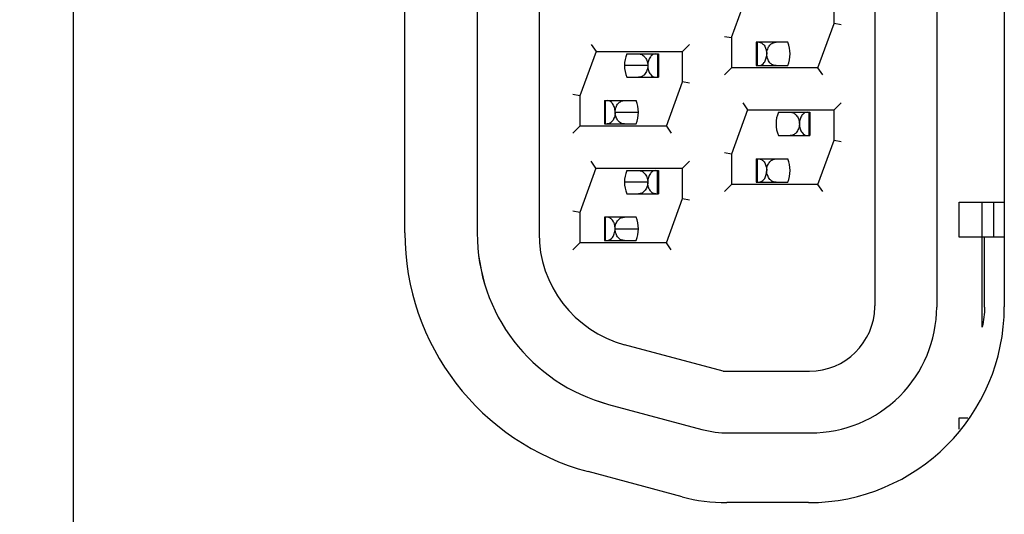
# Model space of a CAD drawing. Header units: inches. Extents: x 0 to 22, y 0 to 17.
# Tile 22 of 44: x 8.164 to 8.586, y 9.766 to 9.978. Entities that reach past the tile are written whole.
import ezdxf

# ---------------------------------------------------------------- set-up
doc = ezdxf.new("R2010")
doc.units = ezdxf.units.IN
doc.header["$LTSCALE"] = 1.21
doc.header["$MEASUREMENT"] = 0
doc.layers.get('0').update_dxf_attribs({"linetype": 'CONTINUOUS'})
doc.layers.add('DIMENSIONS', color=7, linetype='CONTINUOUS')
doc.styles.get("Standard").update_dxf_attribs({"font": 'txt', "width": 0.8})
doc.dimstyles.new('DIMSTYLE_1', dxfattribs={"dimtxt": 0.125, "dimasz": 0.18, "dimexe": 0.18, "dimexo": 0.0625, "dimgap": 0.09, "dimtad": 0, "dimtih": 1, "dimtoh": 1, "dimzin": 4, "dimdsep": 46, "dimtxsty": 'STANDARD', "dimblk": '_FILLED', "dimblk1": '_FILLED', "dimblk2": '_FILLED', "dimcen": 0.09, "dimadec": 0, "dimazin": 0, "dimtfac": 1, "dimtofl": 0, "dimtmove": 0, "dimatfit": 3, "dimldrblk": '_FILLED', "dimfxl": 1, "dimtolj": 1, "dimtzin": 4, "dimarcsym": 0})

# ---------------------------------------------------------------- blocks, each defined once
blk = doc.blocks.new('_FILLED')
at = {"color": 0, "linetype": 'BYBLOCK'}
blk.add_solid([(0, 0), (-1, 0.1736111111), (-1, -0.1736111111)], dxfattribs=at)
blk = doc.blocks.new('*D11')
at = {"layer": 'DIMENSIONS', "color": 2, "linetype": 'CONTINUOUS'}
for p, q in [((8.2710803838, 10.5855866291), (7.3119880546, 10.5855866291)), ((7.4369880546, 10.5855866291), (7.4369880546, 10.33523268)), ((7.4369880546, 9.6355866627), (7.4369880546, 9.86648268)), ((8.2708278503, 9.6355866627), (7.3119880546, 9.6355866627))]:
    blk.add_line(p, q, dxfattribs=at)
at = {"layer": 'DIMENSIONS', "color": 2, "linetype": 'CONTINUOUS', "xscale": 0.18, "yscale": 0.18, "zscale": 0.18}
for p, rotation in [((7.4369880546, 10.5855866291), 90), ((7.4369880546, 9.6355866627), 270)]:
    blk.add_blockref('_FILLED', p, dxfattribs=dict(at, rotation=rotation))
at = {"layer": 'DIMENSIONS', "color": 2, "linetype": 'CONTINUOUS', "insert": (7.4369880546, 10.27273268), "char_height": 0.125, "width": 1.025, "attachment_point": 2, "line_spacing_factor": 0.9}
blk.add_mtext('.95{\\Ftxt.shx;\\W1.000000;\\H0.125000; }[24.1]\\PTYP', dxfattribs=at)

msp = doc.modelspace()

# ---------------------------------------------------------------- linework, layer by layer
at = {"color": 3, "linetype": 'CONTINUOUS'}
for p, q in [((8.1869880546, 9.5795866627), (8.1869880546, 11.1695866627)), ((8.5859880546, 10.3666856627), (8.5859880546, 9.8546856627)), ((8.3289880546, 9.8863888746), (8.3289880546, 10.3349824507)), ((8.4331360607, 9.9580604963), (8.4231354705, 9.9580928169)), ((8.4191310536, 9.9380650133), (8.4291297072, 9.9380977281)), ((8.4331227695, 9.9080604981), (8.4231221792, 9.9080928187)), ((8.4191177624, 9.888065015), (8.429116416, 9.8880977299)), ((8.4478354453, 9.7732071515), (8.4075532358, 9.784000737)), ((8.5019880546, 9.7706856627), (8.4669880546, 9.7706856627))]:
    msp.add_line(p, q, dxfattribs=at)
at = {"color": 7, "linetype": 'CONTINUOUS'}
for p, q in [((8.5306278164, 10.3665674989), (8.5304974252, 9.8550675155)), ((8.5571314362, 10.3665604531), (8.556995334, 9.8545604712)), ((8.3601230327, 10.3349726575), (8.3600037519, 9.8862530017)), ((8.386624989, 10.3349656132), (8.3865057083, 9.8862459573)), ((8.4690273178, 9.9700838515), (8.4759478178, 9.9890820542)), ((8.5130289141, 9.9760721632), (8.5130323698, 9.9890721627)), ((8.5061084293, 9.9570740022), (8.5130289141, 9.9760721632)), ((8.5160289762, 9.9755423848), (8.5130289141, 9.9760721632)), ((8.4088415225, 9.9670998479), (8.4109411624, 9.9640993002)), ((8.4480257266, 9.9640894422), (8.4510267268, 9.9670886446)), ((8.4660275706, 9.9706136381), (8.4690273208, 9.9700838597)), ((8.4690273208, 9.9700838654), (8.4690238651, 9.9570838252)), ((8.479597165, 9.9680810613), (8.4795945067, 9.9580810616)), ((8.4931351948, 9.9680774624), (8.479597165, 9.9680810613)), ((8.4800356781, 9.9680809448), (8.4800330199, 9.9580809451)), ((8.4109411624, 9.9640993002), (8.4040206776, 9.9451011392)), ((8.4109411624, 9.9640993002), (8.4480257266, 9.9640894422)), ((8.424139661, 9.9630958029), (8.4376783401, 9.9630922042)), ((8.4372401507, 9.9630923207), (8.4372374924, 9.953092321)), ((8.4376783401, 9.9630922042), (8.4376756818, 9.9530922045)), ((8.4480222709, 9.9510894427), (8.4480257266, 9.9640894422)), ((8.4690238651, 9.9570838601), (8.4660231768, 9.9540846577)), ((8.5061084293, 9.9570740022), (8.4690238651, 9.9570838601)), ((8.4795945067, 9.9580810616), (8.4931321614, 9.9580774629)), ((8.5082083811, 9.9540734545), (8.5061084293, 9.9570740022)), ((8.4241366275, 9.9530958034), (8.4376756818, 9.9530922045)), ((8.441101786, 9.9320912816), (8.4480222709, 9.9510894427)), ((8.451022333, 9.9505596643), (8.4480222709, 9.9510894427)), ((8.4040206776, 9.9451011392), (8.4010210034, 9.9456309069)), ((8.4040206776, 9.9451011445), (8.4040172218, 9.9321011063)), ((8.414590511, 9.9430983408), (8.4145878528, 9.9330983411)), ((8.414590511, 9.9430983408), (8.4281285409, 9.9430947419)), ((8.4150263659, 9.9330982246), (8.4150290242, 9.9430982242)), ((8.4738348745, 9.9420825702), (8.4759345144, 9.9390820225)), ((8.5130190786, 9.9390721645), (8.5160200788, 9.9420713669)), ((8.4759345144, 9.9390820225), (8.4690140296, 9.9200838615)), ((8.4759345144, 9.9390820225), (8.5130190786, 9.9390721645)), ((8.4891330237, 9.9380785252), (8.5026717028, 9.9380749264)), ((8.5022335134, 9.938075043), (8.5022308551, 9.9280750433)), ((8.5026717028, 9.9380749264), (8.5026690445, 9.9280749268)), ((8.5130156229, 9.926072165), (8.5130190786, 9.9390721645)), ((8.4145878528, 9.9330983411), (8.4281255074, 9.9330947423)), ((8.4010165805, 9.929102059), (8.4040172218, 9.9321011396)), ((8.441101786, 9.9320912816), (8.4040172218, 9.9321011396)), ((8.441101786, 9.9320912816), (8.4432017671, 9.9290908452)), ((8.4891299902, 9.9280785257), (8.5026690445, 9.9280749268)), ((8.506095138, 9.9070740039), (8.5130156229, 9.926072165)), ((8.5130156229, 9.926072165), (8.516015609, 9.9255423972)), ((8.4690140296, 9.9200838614), (8.4660143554, 9.9206136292)), ((8.4109278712, 9.914099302), (8.408828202, 9.9170997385)), ((8.4510133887, 9.9170885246), (8.4480124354, 9.914089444)), ((8.4690140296, 9.9200838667), (8.4690105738, 9.9070838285)), ((8.4795838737, 9.918081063), (8.4795812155, 9.9080810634)), ((8.4795838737, 9.918081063), (8.4931219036, 9.9180774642)), ((8.4800223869, 9.9180809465), (8.4800197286, 9.9080809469)), ((8.4109278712, 9.914099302), (8.4040073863, 9.8951011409)), ((8.4109278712, 9.914099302), (8.4480124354, 9.914089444)), ((8.4241263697, 9.9130958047), (8.4376650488, 9.9130922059)), ((8.4372268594, 9.9130923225), (8.4372242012, 9.9030923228)), ((8.4376650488, 9.9130922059), (8.4376623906, 9.9030922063)), ((8.4480089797, 9.9010894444), (8.4480124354, 9.914089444)), ((8.4795812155, 9.9080810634), (8.4931188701, 9.9080774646)), ((8.4660099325, 9.9040847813), (8.4690105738, 9.9070838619)), ((8.506095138, 9.9070740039), (8.4690105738, 9.9070838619)), ((8.5081950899, 9.9040734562), (8.506095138, 9.9070740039)), ((8.4241233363, 9.9030958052), (8.4376623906, 9.9030922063)), ((8.4410884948, 9.8820912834), (8.4480089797, 9.9010894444)), ((8.4480089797, 9.9010894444), (8.4510089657, 9.9005596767)), ((8.5666590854, 9.8845579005), (8.5666630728, 9.8995579)), ((8.5666630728, 9.8995579), (8.5859880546, 9.8995527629)), ((8.5764820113, 9.8459675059), (8.5764952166, 9.8995552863)), ((8.5814902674, 9.8845539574), (8.5814942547, 9.8995539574)), ((8.4040073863, 9.8951011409), (8.4010077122, 9.8956309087)), ((8.4040073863, 9.8951011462), (8.4040039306, 9.882101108)), ((8.4145772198, 9.8930983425), (8.4145745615, 9.8830983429)), ((8.4281152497, 9.8930947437), (8.4145772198, 9.8930983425)), ((8.4150130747, 9.8830982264), (8.4150157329, 9.893098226)), ((8.4145745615, 9.8830983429), (8.4281122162, 9.8830947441)), ((8.5859880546, 9.8845527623), (8.5666590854, 9.8845579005)), ((8.5775560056, 9.8545550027), (8.5775639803, 9.8845550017)), ((8.4010032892, 9.8791020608), (8.4040039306, 9.8821011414)), ((8.4410884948, 9.8820912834), (8.4040039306, 9.8821011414)), ((8.4431884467, 9.8790907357), (8.4410884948, 9.8820912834)), ((8.5304886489, 9.8545675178), (8.530491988, 9.855067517)), ((8.4654507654, 9.8270848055), (8.4231814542, 9.8384228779)), ((8.4654507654, 9.8270848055), (8.5024899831, 9.8270749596)), ((8.4163139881, 9.8128276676), (8.4563580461, 9.8020864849)), ((8.5666370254, 9.8021332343), (8.5666383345, 9.8070579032)), ((8.5666383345, 9.8070579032), (8.5704150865, 9.8070568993)), ((8.4677456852, 9.800584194), (8.5029809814, 9.8005748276))]:
    msp.add_line(p, q, dxfattribs=at)
for centre, radius, start, end in [((8.4811365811, 9.9630811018), 0.013, 337.3610539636, 22.6042588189), ((8.4361352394, 9.9580921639), 0.013, 157.3610552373, 202.6042575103), ((8.4161299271, 9.9380983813), 0.013, 337.3610539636, 22.6042588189), ((8.5011286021, 9.9330748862), 0.013, 157.3610552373, 202.6042575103), ((8.4811232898, 9.9130811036), 0.013, 337.3610539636, 22.6042588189), ((8.4361219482, 9.9080921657), 0.013, 157.3610552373, 202.6042575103), ((8.4161166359, 9.8880983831), 0.013, 337.3610539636, 22.6042588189), ((8.4359937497, 9.886232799), 0.076, 179.9843169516, 254.9846605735), ((8.4360037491, 9.886232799), 0.076, 179.9843169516, 254.9846605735), ((8.4360057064, 9.886232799), 0.0495, 179.9843994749, 254.9847260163), ((8.5024974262, 9.8550749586), 0.028, 269.9844293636, 358.9613760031), ((8.5029953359, 9.8545748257), 0.054, 269.9840336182, 359.9841670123), ((8.467747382, 9.8445841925), 0.044, 254.9847693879, 269.9847693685), ((8.4677573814, 9.8445841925), 0.044, 254.9847693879, 269.9847693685)]:
    msp.add_arc(centre, radius, start, end, dxfattribs=at)
at = {"color": 3, "linetype": 'CONTINUOUS'}
for centre, radius, start, end in [((8.4349880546, 9.8863888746), 0.106, 180, 255), ((8.5019880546, 9.8546856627), 0.084, 270, 360), ((8.4669880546, 9.8446856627), 0.074, 255, 270)]:
    msp.add_arc(centre, radius, start, end, dxfattribs=at)
at = {"color": 7, "linetype": 'CONTINUOUS'}
for points, knots in [([(8.4807128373, 9.9680807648), (8.481129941, 9.9680806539), (8.482054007, 9.9678397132), (8.4831667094, 9.9667302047), (8.4839182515, 9.9650670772), (8.484140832, 9.9637495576), (8.484137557, 9.9630477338)], [0, 0, 0, 0, 0.1878705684, 0.4085821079, 0.6838832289, 1, 1, 1, 1]), ([(8.4841377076, 9.9630477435), (8.4841342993, 9.9637757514), (8.4844099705, 9.9651355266), (8.4853177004, 9.9668203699), (8.4866368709, 9.9678637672), (8.4876533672, 9.9680789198), (8.4881311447, 9.9680787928)], [0, 0, 0, 0, 0.3088766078, 0.5752258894, 0.7972924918, 1, 1, 1, 1]), ([(8.429145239, 9.9630944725), (8.4296230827, 9.9630943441), (8.4306395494, 9.9628786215), (8.4319584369, 9.96183449), (8.4328653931, 9.9601488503), (8.4331400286, 9.9587885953), (8.4331360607, 9.958060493)], [0, 0, 0, 0, 0.202706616, 0.4247533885, 0.6911262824, 1, 1, 1, 1]), ([(8.4365630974, 9.9630925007), (8.4361454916, 9.9630926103), (8.4352264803, 9.9628326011), (8.4341011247, 9.9617499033), (8.4333292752, 9.9600871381), (8.433133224, 9.9587660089), (8.4331362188, 9.9580604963)], [0, 0, 0, 0, 0.1879950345, 0.4088842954, 0.6823941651, 1, 1, 1, 1]), ([(8.4807101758, 9.9580807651), (8.4815864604, 9.9580805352), (8.4830293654, 9.9590497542), (8.4839228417, 9.9610391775), (8.4841342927, 9.9623483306), (8.484137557, 9.9630477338)], [0, 0, 0, 0, 0.402640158, 0.6786307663, 1, 1, 1, 1]), ([(8.4881280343, 9.9580787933), (8.48765179, 9.9580789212), (8.4866408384, 9.958288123), (8.4853231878, 9.9593139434), (8.4844192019, 9.960982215), (8.4841410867, 9.9623261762), (8.4841377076, 9.9630477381)], [0, 0, 0, 0, 0.203663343, 0.4258885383, 0.6914244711, 1, 1, 1, 1]), ([(8.4331360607, 9.9580604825), (8.4331321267, 9.9573390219), (8.4328530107, 9.9559954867), (8.4319478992, 9.9543280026), (8.4306296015, 9.9533029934), (8.4296184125, 9.9530943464), (8.4291421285, 9.953094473)], [0, 0, 0, 0, 0.3085442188, 0.5740416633, 0.7963125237, 1, 1, 1, 1]), ([(8.4331362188, 9.9580604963), (8.433139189, 9.9573610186), (8.4333503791, 9.9560518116), (8.4342422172, 9.9540619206), (8.4356845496, 9.953092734), (8.4365604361, 9.953092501)], [0, 0, 0, 0, 0.3214512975, 0.5974820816, 1, 1, 1, 1]), ([(8.419130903, 9.9380650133), (8.4191341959, 9.9387706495), (8.4189383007, 9.9400918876), (8.4181677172, 9.9417553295), (8.4170421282, 9.94283725), (8.4161237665, 9.9430979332), (8.4157061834, 9.9430980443)], [0, 0, 0, 0, 0.3176821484, 0.5912353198, 0.8120033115, 1, 1, 1, 1]), ([(8.4191310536, 9.938065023), (8.4191276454, 9.9387930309), (8.4194033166, 9.9401528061), (8.4203110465, 9.9418376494), (8.421630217, 9.9428810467), (8.4226467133, 9.9430961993), (8.4231244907, 9.9430960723)], [0, 0, 0, 0, 0.3088766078, 0.5752258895, 0.7972924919, 1, 1, 1, 1]), ([(8.419130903, 9.9380650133), (8.4191276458, 9.9373671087), (8.4189114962, 9.9360606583), (8.4181520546, 9.9344144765), (8.4170337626, 9.9333328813), (8.4161179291, 9.9330979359), (8.4157035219, 9.9330980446)], [0, 0, 0, 0, 0.3169090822, 0.5913847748, 0.8118252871, 1, 1, 1, 1]), ([(8.4231213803, 9.9330960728), (8.4226451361, 9.9330962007), (8.4216341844, 9.9333054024), (8.4203165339, 9.9343312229), (8.4194125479, 9.9359994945), (8.4191344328, 9.9373434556), (8.4191310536, 9.9380650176)], [0, 0, 0, 0, 0.203663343, 0.4258885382, 0.6914244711, 1, 1, 1, 1]), ([(8.4941386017, 9.9380771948), (8.4946161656, 9.9380770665), (8.4956327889, 9.9378568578), (8.4969591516, 9.9368225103), (8.4978791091, 9.9351362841), (8.4981333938, 9.9337717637), (8.4981294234, 9.9330432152)], [0, 0, 0, 0, 0.2023836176, 0.4250790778, 0.691248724, 1, 1, 1, 1]), ([(8.5015564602, 9.938075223), (8.5011388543, 9.9380753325), (8.500219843, 9.9378153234), (8.4990944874, 9.9367326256), (8.4983226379, 9.9350698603), (8.4981265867, 9.9337487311), (8.4981295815, 9.9330432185)], [0, 0, 0, 0, 0.1879950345, 0.4088842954, 0.6823941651, 1, 1, 1, 1]), ([(8.4981294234, 9.9330432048), (8.4981254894, 9.9323217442), (8.4978463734, 9.9309782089), (8.4969412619, 9.9293107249), (8.4956229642, 9.9282857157), (8.4946117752, 9.9280770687), (8.4941354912, 9.9280771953)], [0, 0, 0, 0, 0.3085442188, 0.5740416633, 0.7963125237, 1, 1, 1, 1]), ([(8.4981295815, 9.9330432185), (8.4981325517, 9.9323437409), (8.4983437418, 9.9310345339), (8.4992355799, 9.9290446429), (8.5006779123, 9.9280754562), (8.5015537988, 9.9280752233)], [0, 0, 0, 0, 0.3214512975, 0.5974820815, 1, 1, 1, 1]), ([(8.4806995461, 9.9180807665), (8.4811166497, 9.9180806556), (8.4820407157, 9.917839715), (8.4831534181, 9.9167302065), (8.4839049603, 9.915067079), (8.4841275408, 9.9137495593), (8.4841242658, 9.9130477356)], [0, 0, 0, 0, 0.1878705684, 0.4085821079, 0.6838832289, 1, 1, 1, 1]), ([(8.4841244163, 9.9130477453), (8.4841210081, 9.9137757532), (8.4843966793, 9.9151355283), (8.4853044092, 9.9168203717), (8.4866235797, 9.9178637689), (8.487640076, 9.9180789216), (8.4881178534, 9.9180787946)], [0, 0, 0, 0, 0.3088766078, 0.5752258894, 0.7972924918, 1, 1, 1, 1]), ([(8.4291319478, 9.9130944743), (8.4296097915, 9.9130943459), (8.4306262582, 9.9128786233), (8.4319451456, 9.9118344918), (8.4328521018, 9.9101488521), (8.4331267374, 9.9087885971), (8.4331227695, 9.9080604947)], [0, 0, 0, 0, 0.202706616, 0.4247533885, 0.6911262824, 1, 1, 1, 1]), ([(8.4365498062, 9.9130925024), (8.4361322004, 9.913092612), (8.4352131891, 9.9128326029), (8.4340878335, 9.9117499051), (8.4333159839, 9.9100871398), (8.4331199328, 9.9087660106), (8.4331229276, 9.908060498)], [0, 0, 0, 0, 0.1879950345, 0.4088842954, 0.6823941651, 1, 1, 1, 1]), ([(8.4806968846, 9.9080807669), (8.4815731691, 9.908080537), (8.4830160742, 9.9090497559), (8.4839095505, 9.9110391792), (8.4841210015, 9.9123483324), (8.4841242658, 9.9130477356)], [0, 0, 0, 0, 0.402640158, 0.6786307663, 1, 1, 1, 1]), ([(8.488114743, 9.908078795), (8.4876384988, 9.908078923), (8.4866275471, 9.9082881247), (8.4853098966, 9.9093139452), (8.4844059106, 9.9109822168), (8.4841277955, 9.9123261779), (8.4841244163, 9.9130477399)], [0, 0, 0, 0, 0.203663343, 0.4258885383, 0.6914244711, 1, 1, 1, 1]), ([(8.4331227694, 9.9080604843), (8.4331188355, 9.9073390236), (8.4328397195, 9.9059954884), (8.4319346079, 9.9043280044), (8.4306163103, 9.9033029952), (8.4296051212, 9.9030943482), (8.4291288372, 9.9030944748)], [0, 0, 0, 0, 0.3085442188, 0.5740416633, 0.7963125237, 1, 1, 1, 1]), ([(8.4365471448, 9.9030925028), (8.4361328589, 9.9030926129), (8.4352174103, 9.9033279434), (8.4340998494, 9.9044097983), (8.4333412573, 9.9060561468), (8.433125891, 9.9073626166), (8.4331229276, 9.908060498)], [0, 0, 0, 0, 0.1881493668, 0.4085645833, 0.6830519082, 1, 1, 1, 1]), ([(8.4191176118, 9.8880650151), (8.4191209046, 9.8887706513), (8.4189250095, 9.8900918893), (8.4181544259, 9.8917553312), (8.417028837, 9.8928372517), (8.4161104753, 9.893097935), (8.4156928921, 9.893098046)], [0, 0, 0, 0, 0.3176821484, 0.5912353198, 0.8120033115, 1, 1, 1, 1]), ([(8.4191177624, 9.8880650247), (8.4191143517, 9.8887935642), (8.4193696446, 9.8901578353), (8.4202904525, 9.8918434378), (8.4216174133, 9.8928763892), (8.4226337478, 9.893096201), (8.4231111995, 9.8930960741)], [0, 0, 0, 0, 0.308788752, 0.5749983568, 0.7976360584, 1, 1, 1, 1]), ([(8.4156902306, 9.8830980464), (8.4165665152, 9.8830978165), (8.4180094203, 9.8840670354), (8.4189028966, 9.8860564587), (8.4191143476, 9.8873656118), (8.4191176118, 9.8880650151)], [0, 0, 0, 0, 0.4026401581, 0.6786307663, 1, 1, 1, 1]), ([(8.4231080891, 9.8830960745), (8.4226318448, 9.8830962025), (8.4216208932, 9.8833054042), (8.4203032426, 9.8843312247), (8.4193992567, 9.8859994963), (8.4191211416, 9.8873434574), (8.4191177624, 9.8880650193)], [0, 0, 0, 0, 0.203663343, 0.4258885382, 0.6914244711, 1, 1, 1, 1])]:
    msp.add_open_spline(points, degree=3, knots=knots, dxfattribs=at)
msp.add_open_spline([(8.5775560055, 9.8545550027), (8.5775552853, 9.8516702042), (8.5771811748, 9.8487662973), (8.5764820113, 9.8459675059)], degree=3, dxfattribs=at)

# ---------------------------------------------------------------- dimensions: what is measured, and where the dimension line sits
at = {"layer": 'DIMENSIONS', "color": 2, "linetype": 'CONTINUOUS'}
dim = msp.add_linear_dim(base=(7.4369880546, 9.6355866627), p1=(8.2710803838, 10.5855866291), p2=(8.2708278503, 9.6355866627), angle=270, text='<>\\PTYP', dimstyle='DIMSTYLE_1', dxfattribs=at)
dim.commit()
dim.dimension.update_dxf_attribs({"geometry": '*D11', "text_midpoint": (7.3369880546, 10.10085768), "dimtype": 160})

doc.saveas('drawing.dxf')
